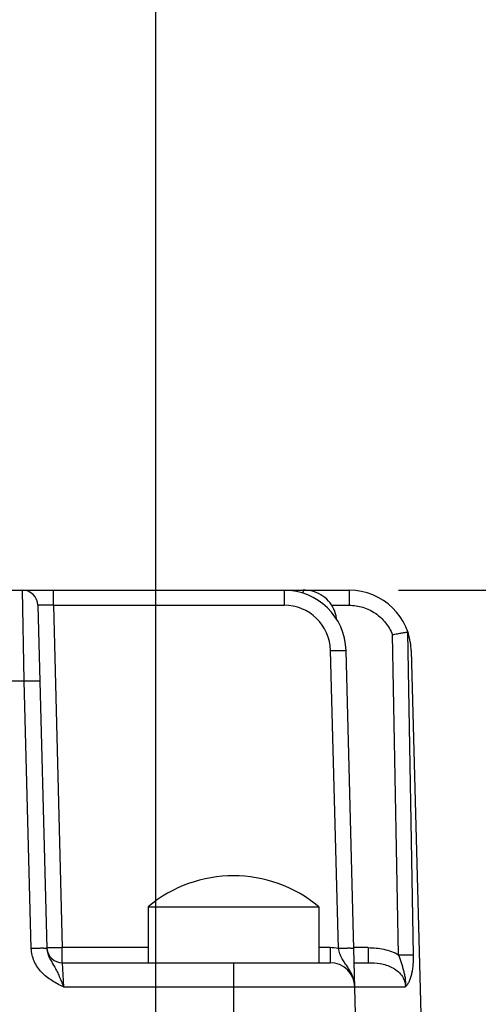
# Model space of a CAD drawing. Header units: inches. Extents: x 0 to 34, y 0 to 22.
# Tile 48 of 51: x 27.2 to 27.8, y 17 to 18.3. Entities that reach past the tile are written whole.
import ezdxf

# ---------------------------------------------------------------- set-up
doc = ezdxf.new("R2010")
doc.units = ezdxf.units.IN
doc.header["$LTSCALE"] = 1.87
doc.header["$MEASUREMENT"] = 0
doc.layers.get('0').update_dxf_attribs({"linetype": 'CONTINUOUS'})
doc.layers.add('DIMENSIONS', color=7, linetype='CONTINUOUS')
doc.styles.get("Standard").update_dxf_attribs({"font": 'txt', "width": 0.8})
doc.dimstyles.new('DIMSTYLE_1', dxfattribs={"dimtxt": 0.125, "dimasz": 0.18, "dimexe": 0.18, "dimexo": 0.0625, "dimgap": 0.09, "dimtad": 0, "dimtih": 1, "dimtoh": 1, "dimdec": 1, "dimdsep": 46, "dimtxsty": 'STANDARD', "dimblk": '_FILLED', "dimblk1": '_FILLED', "dimblk2": '_FILLED', "dimcen": 0.09, "dimadec": 0, "dimazin": 0, "dimtp": 0.1, "dimtm": 0.1, "dimtfac": 1, "dimtdec": 1, "dimtofl": 0, "dimtmove": 0, "dimatfit": 3, "dimldrblk": '_FILLED', "dimfxl": 1, "dimtolj": 1, "dimarcsym": 0})

# ---------------------------------------------------------------- blocks, each defined once
blk = doc.blocks.new('_FILLED')
at = {"color": 0, "linetype": 'BYBLOCK'}
blk.add_solid([(0, 0), (-1, 0.1736), (-1, -0.1736)], dxfattribs=at)
blk = doc.blocks.new('*D0')
at = {"layer": 'DIMENSIONS', "color": 2, "linetype": 'CONTINUOUS'}
for p, q in [((25.8033, 16.7739), (25.8033, 19.8162)), ((27.3781, 16.7739), (27.3781, 19.8162)), ((25.8033, 19.6912), (26.0657, 19.6912)), ((27.3781, 19.6912), (27.1157, 19.6912))]:
    blk.add_line(p, q, dxfattribs=at)
at = {"layer": 'DIMENSIONS', "color": 2, "linetype": 'CONTINUOUS', "xscale": 0.18, "yscale": 0.18, "zscale": 0.18, "rotation": 180}
blk.add_blockref('_FILLED', (25.8033, 19.6912), dxfattribs=at)
at = {"layer": 'DIMENSIONS', "color": 2, "linetype": 'CONTINUOUS', "xscale": 0.18, "yscale": 0.18, "zscale": 0.18}
blk.add_blockref('_FILLED', (27.3781, 19.6912), dxfattribs=at)
at = {"layer": 'DIMENSIONS', "color": 2, "linetype": 'CONTINUOUS', "insert": (26.5907, 19.7537), "char_height": 0.125, "width": 0.925, "attachment_point": 2, "line_spacing_factor": 0.9}
blk.add_mtext('40{\\Ftxt.shx;\\W1.000000;\\H0.125000; }[1.57]\\PMATING\\PCONNECTOR', dxfattribs=at)
blk = doc.blocks.new('*D3')
at = {"layer": 'DIMENSIONS', "color": 2, "linetype": 'CONTINUOUS'}
for p, q in [((28.4708, 17.1248), (28.4708, 17.8483)), ((28.4708, 17.8483), (28.5883, 17.8483)), ((27.6859, 17.5382), (28.5958, 17.5382)), ((28.4708, 17.5382), (28.4708, 17.1248)), ((28.4708, 16.7114), (28.4708, 17.1248)), ((27.4406, 16.7114), (28.5958, 16.7114))]:
    blk.add_line(p, q, dxfattribs=at)
at = {"layer": 'DIMENSIONS', "color": 2, "linetype": 'CONTINUOUS', "xscale": 0.18, "yscale": 0.18, "zscale": 0.18}
for p, rotation in [((28.4708, 17.5382), 90), ((28.4708, 16.7114), 270)]:
    blk.add_blockref('_FILLED', p, dxfattribs=dict(at, rotation=rotation))
at = {"layer": 'DIMENSIONS', "color": 2, "linetype": 'CONTINUOUS', "insert": (28.6508, 17.9108), "char_height": 0.125, "width": 0.825, "attachment_point": 1, "line_spacing_factor": 0.9}
blk.add_mtext('21{\\Ftxt.shx;\\W1.000000;\\H0.125000; }[.83]', dxfattribs=at)

msp = doc.modelspace()

# ---------------------------------------------------------------- linework, layer by layer
at = {"color": 7, "linetype": 'CONTINUOUS'}
for p, q in [((25.5581, 17.5382), (27.6234, 17.5382)), ((27.2113, 17.4232), (27.2088, 17.5382)), ((27.2482, 17.519), (27.2482, 17.5382)), ((27.5408, 17.5382), (27.5408, 17.519)), ((27.565, 17.5382), (27.5648, 17.5345)), ((27.6234, 17.5382), (27.6234, 17.519)), ((27.2285, 17.519), (27.2399, 17.0838)), ((27.2482, 17.519), (27.2595, 17.0849)), ((27.2482, 17.519), (27.5408, 17.519)), ((27.6014, 17.519), (27.6234, 17.519)), ((27.6861, 17.0759), (27.6783, 17.4817)), ((27.6973, 17.4849), (27.7047, 17.0759)), ((27.6097, 17.0838), (27.5998, 17.4615)), ((27.6381, 16.7508), (27.6195, 17.4615)), ((27.7021, 17.4615), (27.7208, 16.7508)), ((27.1591, 17.4232), (27.2113, 17.4232)), ((27.2202, 17.0838), (27.2113, 17.4232)), ((27.3683, 17.1366), (27.3683, 17.0658)), ((27.3683, 17.1366), (27.5848, 17.1366)), ((27.5848, 17.1366), (27.5848, 17.0658)), ((27.2595, 17.0658), (27.2595, 17.0849)), ((27.3683, 17.0849), (27.2595, 17.0849)), ((27.5991, 17.0849), (27.5848, 17.0849)), ((27.5991, 17.0849), (27.5991, 17.0658)), ((27.6474, 17.0849), (27.6293, 17.0849)), ((27.6474, 17.0849), (27.6474, 17.0658)), ((27.2595, 17.0658), (27.2608, 17.0351)), ((27.2595, 17.0658), (27.5991, 17.0658)), ((27.4766, 17.0658), (27.4766, 15.9831)), ((27.6298, 17.0658), (27.6474, 17.0658)), ((27.2608, 17.0351), (27.6948, 17.0351))]:
    msp.add_line(p, q, dxfattribs=at)
msp.add_lwpolyline([(27.6072, 17.5016), (27.6072, 17.5024), (27.6068, 17.5054), (27.6061, 17.5083), (27.6052, 17.5112), (27.6041, 17.514), (27.6027, 17.5168), (27.6011, 17.5194), (27.5993, 17.522), (27.5973, 17.5244), (27.5951, 17.5266), (27.5927, 17.5287), (27.5901, 17.5306), (27.5874, 17.5323), (27.5845, 17.5339), (27.5814, 17.5352), (27.5782, 17.5363), (27.5749, 17.5371), (27.5715, 17.5378), (27.568, 17.5381), (27.565, 17.5382)], dxfattribs=at)
for centre, radius, start, end in [((27.2088, 17.5185), 0.0197, 1.5, 90), ((27.5408, 17.4595), 0.0787, 1.5, 90), ((27.6234, 17.4595), 0.0787, 1.5, 90), ((27.5408, 17.46), 0.0591, 1.4991, 90.0009), ((27.4766, 17.0074), 0.1686, 50.0338, 129.9662), ((27.2595, 17.0855), 0.0197, 184.6815, 270), ((27.5991, 17.0336), 0.0513, 78.1447, 89.9819), ((27.5991, 17.0343), 0.0315, 1.5, 90)]:
    msp.add_arc(centre, radius, start, end, dxfattribs=at)
for points, knots in [([(27.2482, 17.519), (27.2469, 17.5191), (27.2444, 17.5191), (27.2407, 17.5192), (27.2374, 17.5192), (27.2348, 17.5193), (27.233, 17.5193), (27.2318, 17.5192), (27.2309, 17.5192), (27.23, 17.5192), (27.2294, 17.5192), (27.229, 17.5191), (27.2287, 17.5191), (27.2286, 17.5191), (27.2285, 17.5191), (27.2285, 17.519), (27.2285, 17.519)], [0, 0, 0, 0, 0.194962, 0.382464, 0.555274, 0.706719, 0.772568, 0.830964, 0.881344, 0.92323, 0.95623, 0.980055, 0.988469, 0.994543, 0.998309, 1, 1, 1, 1]), ([(27.6234, 17.519), (27.6293, 17.519), (27.6381, 17.5177), (27.6491, 17.5134), (27.6567, 17.509), (27.6637, 17.5035), (27.6716, 17.4949), (27.6762, 17.4872), (27.6783, 17.4817)], [0, 0, 0, 0, 0.249673, 0.374857, 0.500033, 0.625199, 0.750365, 1, 1, 1, 1]), ([(27.6783, 17.4817), (27.6794, 17.4819), (27.6815, 17.4823), (27.6845, 17.4829), (27.6874, 17.4835), (27.6901, 17.4839), (27.6924, 17.4843), (27.6944, 17.4846), (27.696, 17.4848), (27.6969, 17.4849), (27.6973, 17.4849)], [0, 0, 0, 0, 0.167935, 0.331461, 0.486359, 0.62854, 0.754195, 0.85987, 0.942608, 1, 1, 1, 1]), ([(27.6973, 17.4849), (27.6974, 17.4849), (27.6977, 17.4848), (27.698, 17.4844), (27.6983, 17.4838), (27.6985, 17.4834), (27.6985, 17.4831)], [0, 0, 0, 0, 0.160625, 0.371607, 0.653374, 1, 1, 1, 1]), ([(27.5998, 17.4615), (27.601, 17.4616), (27.6034, 17.4616), (27.607, 17.4617), (27.6099, 17.4617), (27.6121, 17.4617), (27.6136, 17.4617), (27.615, 17.4617), (27.6162, 17.4617), (27.6172, 17.4617), (27.618, 17.4617), (27.6186, 17.4617), (27.619, 17.4616), (27.6193, 17.4616), (27.6194, 17.4616), (27.6194, 17.4616), (27.6195, 17.4615), (27.6195, 17.4615)], [0, 0, 0, 0, 0.181939, 0.367629, 0.546334, 0.629374, 0.706177, 0.775341, 0.835925, 0.887186, 0.928689, 0.960226, 0.982181, 0.989742, 0.995128, 0.99845, 1, 1, 1, 1]), ([(27.2113, 17.4232), (27.2125, 17.4232), (27.2149, 17.4233), (27.2185, 17.4233), (27.2214, 17.4234), (27.2237, 17.4234), (27.2252, 17.4234), (27.2265, 17.4234), (27.2277, 17.4234), (27.2287, 17.4234), (27.2295, 17.4233), (27.2302, 17.4233), (27.2306, 17.4233), (27.2308, 17.4233), (27.2309, 17.4232), (27.231, 17.4232), (27.231, 17.4232), (27.231, 17.4232)], [0, 0, 0, 0, 0.181918, 0.367627, 0.546435, 0.629472, 0.706175, 0.775138, 0.835605, 0.886984, 0.928683, 0.960309, 0.982255, 0.989792, 0.995153, 0.998456, 1, 1, 1, 1]), ([(27.2399, 17.0838), (27.2399, 17.0839), (27.2398, 17.0839), (27.2398, 17.0839), (27.2397, 17.0839), (27.2394, 17.0839), (27.239, 17.084), (27.2384, 17.084), (27.2376, 17.084), (27.2366, 17.084), (27.2354, 17.0841), (27.2341, 17.0841), (27.2326, 17.0841), (27.2303, 17.084), (27.2274, 17.084), (27.2238, 17.0839), (27.2214, 17.0839), (27.2202, 17.0838)], [0, 0, 0, 0, 0.00155, 0.004873, 0.01026, 0.017821, 0.039777, 0.071311, 0.112808, 0.164075, 0.224679, 0.293822, 0.370531, 0.453505, 0.632371, 0.818102, 1, 1, 1, 1]), ([(27.2608, 17.0351), (27.2583, 17.0363), (27.2534, 17.0389), (27.2461, 17.0431), (27.2392, 17.0479), (27.233, 17.0536), (27.2277, 17.0601), (27.2236, 17.0675), (27.221, 17.0755), (27.2203, 17.0811), (27.2202, 17.0838)], [0, 0, 0, 0, 0.125096, 0.250182, 0.37524, 0.50026, 0.625239, 0.750184, 0.875103, 1, 1, 1, 1]), ([(27.2595, 17.0849), (27.2582, 17.0849), (27.2557, 17.0848), (27.2521, 17.0848), (27.2492, 17.0847), (27.2471, 17.0847), (27.2457, 17.0847), (27.2444, 17.0847), (27.2432, 17.0847), (27.2422, 17.0848), (27.2414, 17.0848), (27.2408, 17.0848), (27.2403, 17.0848), (27.2401, 17.0849), (27.24, 17.0849), (27.2399, 17.0849), (27.2398, 17.0849), (27.2398, 17.0849)], [0, 0, 0, 0, 0.194844, 0.382184, 0.554836, 0.633555, 0.706177, 0.772005, 0.830408, 0.880827, 0.922782, 0.955877, 0.979813, 0.988285, 0.994417, 0.998242, 1, 1, 1, 1]), ([(27.2399, 17.0838), (27.2399, 17.0815), (27.2408, 17.077), (27.2435, 17.0709), (27.2468, 17.0654), (27.25, 17.06), (27.253, 17.0543), (27.2558, 17.0482), (27.2584, 17.0418), (27.26, 17.0374), (27.2608, 17.0351)], [0, 0, 0, 0, 0.129677, 0.254406, 0.373934, 0.490677, 0.609815, 0.734472, 0.865266, 1, 1, 1, 1]), ([(27.6294, 17.0838), (27.6294, 17.0839), (27.6293, 17.0839), (27.6292, 17.0839), (27.6291, 17.0839), (27.6289, 17.084), (27.6284, 17.084), (27.6278, 17.084), (27.627, 17.084), (27.626, 17.084), (27.6248, 17.0841), (27.6235, 17.0841), (27.6221, 17.0841), (27.62, 17.084), (27.6177, 17.084), (27.6154, 17.084), (27.6129, 17.0839), (27.611, 17.0839), (27.6097, 17.0838)], [0, 0, 0, 0, 0.001889, 0.005757, 0.011904, 0.020379, 0.044306, 0.077383, 0.119331, 0.16974, 0.228135, 0.293951, 0.366561, 0.445267, 0.617887, 0.710142, 0.805193, 1, 1, 1, 1]), ([(27.6306, 17.0352), (27.6306, 17.0375), (27.63, 17.042), (27.6281, 17.0484), (27.6252, 17.0545), (27.6217, 17.06), (27.6179, 17.0654), (27.6144, 17.0709), (27.612, 17.076), (27.6105, 17.0804), (27.6099, 17.0827), (27.6097, 17.0838)], [0, 0, 0, 0, 0.126199, 0.251718, 0.376306, 0.499157, 0.620408, 0.741562, 0.867301, 0.932965, 1, 1, 1, 1]), ([(27.6474, 17.0849), (27.6508, 17.0849), (27.6575, 17.0846), (27.6674, 17.0831), (27.6771, 17.0803), (27.6832, 17.0775), (27.6861, 17.0759)], [0, 0, 0, 0, 0.250078, 0.50011, 0.750091, 1, 1, 1, 1]), ([(27.6474, 17.0658), (27.6526, 17.0658), (27.663, 17.0652), (27.6756, 17.0615), (27.6845, 17.0558), (27.69, 17.0501), (27.6932, 17.0442), (27.6945, 17.0391), (27.6948, 17.0364), (27.6948, 17.0351)], [0, 0, 0, 0, 0.247312, 0.495703, 0.621089, 0.747001, 0.873257, 0.936633, 1, 1, 1, 1]), ([(27.6861, 17.0759), (27.6881, 17.0759), (27.6919, 17.0759), (27.6972, 17.076), (27.7014, 17.076), (27.7038, 17.0759), (27.7047, 17.0759)], [0, 0, 0, 0, 0.32151, 0.612704, 0.846178, 1, 1, 1, 1]), ([(27.6948, 17.0351), (27.6949, 17.036), (27.6951, 17.0377), (27.6952, 17.0412), (27.6949, 17.0455), (27.694, 17.0506), (27.6927, 17.0556), (27.6913, 17.0607), (27.6897, 17.0657), (27.688, 17.0708), (27.6868, 17.0742), (27.6861, 17.0759)], [0, 0, 0, 0, 0.062191, 0.124178, 0.24767, 0.370756, 0.493851, 0.617833, 0.743424, 0.870964, 1, 1, 1, 1]), ([(27.7047, 17.0759), (27.7048, 17.0717), (27.7046, 17.0656), (27.7037, 17.0576), (27.7027, 17.0521), (27.7014, 17.047), (27.6996, 17.0424), (27.6975, 17.0384), (27.6957, 17.0361), (27.6948, 17.0351)], [0, 0, 0, 0, 0.290647, 0.428904, 0.560068, 0.683024, 0.797109, 0.902217, 1, 1, 1, 1])]:
    msp.add_open_spline(points, degree=3, knots=knots, dxfattribs=at)

# ---------------------------------------------------------------- dimensions: what is measured, and where the dimension line sits
at = {"layer": 'DIMENSIONS', "color": 2, "linetype": 'CONTINUOUS'}
dim = msp.add_linear_dim(base=(25.8033, 19.6912), p1=(27.3781, 16.7739), p2=(25.8033, 16.7739), angle=180, text='<>\\PMATING\\PCONNECTOR', dimstyle='DIMSTYLE_1', dxfattribs=at)
dim.commit()
dim.dimension.update_dxf_attribs({"geometry": '*D0', "text_midpoint": (26.347, 19.4881), "dimtype": 160})
dim = msp.add_linear_dim(base=(28.4708, 17.5382), p1=(27.4406, 16.7114), p2=(27.6859, 17.5382), angle=90, dimstyle='DIMSTYLE_1', dxfattribs=at)
dim.commit()
dim.dimension.update_dxf_attribs({"geometry": '*D3', "text_midpoint": (29.0633, 17.8483), "dimtype": 160})

doc.saveas('drawing.dxf')
